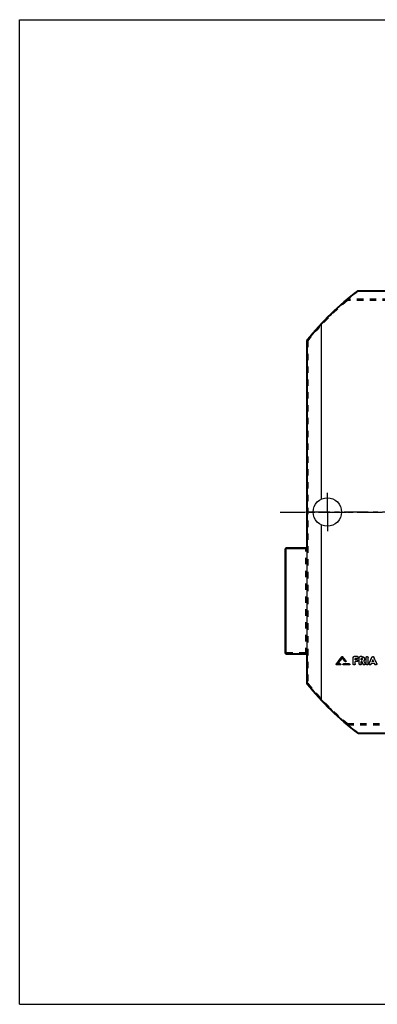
# Model space of a CAD drawing. Header units: millimetres. Extents: x 0 to 1000, y 0 to 1000.
# Tile 1 of 2: x 0 to 364, y 0 to 1000. Entities that reach past the tile are written whole.
import ezdxf

# ---------------------------------------------------------------- set-up
doc = ezdxf.new("R2010")
doc.units = ezdxf.units.MM
doc.header["$LTSCALE"] = 65.185185
doc.linetypes.add('CENTER', pattern=[0.6, 0.375, -0.075, 0.075, -0.075])
doc.linetypes.add('HIDDEN', pattern=[0.2, 0.1, -0.1])
doc.layers.get('0').update_dxf_attribs({"linetype": 'CONTINUOUS'})
for name, color, linetype in [('ACHSEN_S', 7, 'CONTINUOUS'), ('KOERPER', 7, 'CONTINUOUS'), ('KONST.EL_MIT_GEO', 7, 'CONTINUOUS'), ('RUNDUNG', 7, 'CONTINUOUS'), ('SCHNITT', 7, 'CONTINUOUS')]:
    doc.layers.add(name, color=color, linetype=linetype)

msp = doc.modelspace()

# ---------------------------------------------------------------- linework, layer by layer
at = {"color": 7, "linetype": 'Continuous'}
for p, q in [((0, 0), (0, 1000)), ((0, 1000), (1000, 1000)), ((0, 0), (1000, 0))]:
    msp.add_line(p, q, dxfattribs=at)
at = {"layer": 'ACHSEN_S', "color": 40, "linetype": 'CENTER'}
msp.add_line((265, 500), (735, 500), dxfattribs=at)
at = {"layer": 'KOERPER', "color": 40, "linetype": 'CENTER'}
msp.add_line((266, 500), (735, 500), dxfattribs=at)
at = {"layer": 'KONST.EL_MIT_GEO', "color": 40, "linetype": 'CENTER'}
msp.add_line((511, 500), (287, 500), dxfattribs=at)
at = {"layer": 'KONST.EL_MIT_GEO', "color": 7, "linetype": 'Continuous'}
for p, q in [((327.8, 353), (327.8, 352.9)), ((328.7, 353), (328.7, 352.9)), ((339.2, 345.6), (339.2, 352.2)), ((340.2, 353.2), (340.2, 353.1)), ((343.5, 353.2), (340.2, 353.2)), ((343.5, 353.1), (340.2, 353.1)), ((341.2, 349.9), (341.2, 351.2)), ((343.5, 351.2), (341.2, 351.2)), ((343.5, 353.2), (343.5, 353.1)), ((345.5, 345.6), (345.5, 352.2)), ((346.5, 353.2), (346.5, 353.1)), ((348, 353.2), (346.5, 353.2)), ((348, 353.1), (346.5, 353.1)), ((347.5, 349.9), (347.5, 351.2)), ((348, 351.2), (347.5, 351.2)), ((348, 353.2), (348, 353.1)), ((352.4, 345.6), (352.4, 352.2)), ((354.4, 345.6), (354.4, 352.2)), ((358.4, 352.6), (358.4, 352.5)), ((360.3, 352.6), (360.3, 352.5)), ((322.1, 345.7), (322.1, 345.6)), ((326, 344.7), (322.6, 344.7)), ((326, 345.8), (323.7, 345.8)), ((326, 345.9), (323.8, 345.9)), ((326, 345.9), (326, 345.8)), ((329.5, 345.9), (329.5, 345.8)), ((335.3, 345.9), (329.5, 345.9)), ((335.3, 345.8), (329.5, 345.8)), ((335.3, 344.7), (329.5, 344.7)), ((331.9, 348.9), (331.9, 348.8)), ((335.3, 345.9), (335.3, 345.8)), ((343.2, 349.9), (341.2, 349.9)), ((343.2, 349.9), (341.2, 349.9)), ((341.2, 345.6), (341.2, 348)), ((343.2, 348), (341.2, 348)), ((343.2, 349.9), (343.2, 349.9)), ((348, 349.9), (347.5, 349.9)), ((348, 349.9), (347.5, 349.9)), ((347.5, 345.6), (347.5, 348)), ((348.2, 348), (347.5, 348)), ((348, 349.9), (348, 349.9)), ((351.3, 346.1), (351.3, 346)), ((355.4, 346.1), (355.4, 346)), ((361.1, 346.1), (357.6, 346.1)), ((360.2, 348), (358.5, 348)), ((360.2, 348.1), (358.6, 348.1)), ((363.3, 346.1), (363.3, 346))]:
    msp.add_line(p, q, dxfattribs=at)
at = {"layer": 'KONST.EL_MIT_GEO', "color": 8, "linetype": 'HIDDEN'}
for p, q in [((328.3, 351.7), (328.3, 351.6)), ((339.2, 352.2), (339.2, 352.2)), ((341.2, 351.3), (341.2, 351.2)), ((343.5, 351.3), (341.2, 351.3)), ((343.5, 351.3), (343.5, 351.2)), ((344.5, 352.2), (344.5, 352.2)), ((345.5, 352.2), (345.5, 352.2)), ((347.5, 351.3), (347.5, 351.2)), ((348, 351.3), (347.5, 351.3)), ((348, 351.3), (348, 351.2)), ((348.7, 350.5), (348.7, 350.6)), ((350.7, 350.5), (350.7, 350.6)), ((352.4, 352.2), (352.4, 352.2)), ((354.4, 352.2), (354.4, 352.2)), ((322, 345.3), (322, 345.2)), ((322.6, 344.8), (322.6, 344.7)), ((326, 344.8), (322.6, 344.8)), ((323.7, 345.9), (323.7, 345.8)), ((323.8, 345.9), (323.7, 345.9)), ((326, 344.8), (326, 344.7)), ((326.6, 345.2), (326.6, 345.3)), ((328.9, 345.3), (328.9, 345.2)), ((329.5, 344.8), (329.5, 344.7)), ((335.3, 344.8), (329.5, 344.8)), ((331, 348.2), (331, 348.1)), ((332, 348.5), (332, 348.6)), ((335.3, 344.8), (335.3, 344.7)), ((335.9, 345.2), (335.9, 345.3)), ((341.2, 348.1), (341.2, 348)), ((343.2, 348.1), (341.2, 348.1)), ((343.2, 348.1), (343.2, 348)), ((344.2, 348.9), (344.2, 349)), ((347.5, 348.1), (347.5, 348)), ((348.2, 348.1), (347.5, 348.1)), ((348.2, 348.1), (348.2, 348)), ((349.5, 345.3), (349.5, 345.2)), ((350, 348.8), (350, 348.8)), ((350, 348.8), (350, 348.8)), ((351.4, 345.6), (351.4, 345.7)), ((355.4, 345.7), (355.4, 345.6)), ((357.3, 345.3), (357.3, 345.2)), ((361.1, 346.2), (357.6, 346.2)), ((357.6, 346.2), (357.6, 346.1)), ((358.6, 348.1), (358.5, 348.1)), ((358.5, 348.1), (358.5, 348)), ((359.4, 349.9), (359.4, 349.8)), ((360.2, 348.1), (360.2, 348.1)), ((360.2, 348.1), (360.2, 348)), ((361.1, 346.2), (361.1, 346.1)), ((361.4, 345.3), (361.4, 345.2)), ((363.3, 345.6), (363.3, 345.7))]:
    msp.add_line(p, q, dxfattribs=at)
at = {"layer": 'KONST.EL_MIT_GEO', "color": 7, "linetype": 'Continuous'}
for centre, radius, start, end in [((-2997.1, 2920), 4200.5, 322.2037, 322.3297), ((-2999.5, 2920.2), 4202.6, 322.2196, 322.3456)]:
    msp.add_arc(centre, radius, start, end, dxfattribs=at)
at = {"layer": 'KONST.EL_MIT_GEO', "color": 8, "linetype": 'HIDDEN'}
for centre, radius, start, end in [((348.1, 350.6), 0.651, 357.5745, 0.0017), ((348.1, 350.6), 0.646, 356.1782, 357.573), ((348.3, 350.6), 2.45, 359.9998, 0.6928), ((329.4, 345.3), 0.515, 177.4137, 179.9992)]:
    msp.add_arc(centre, radius, start, end, dxfattribs=at)
for centre, major_axis, start_param, end_param in [((357.3, 500), (222.3, 521.4), -1.8245, -1.82285), ((361.4, 500), (-222.3, 521.4), -4.46034, -4.45869)]:
    msp.add_ellipse(centre, major_axis=major_axis, ratio=0.11056, start_param=start_param, end_param=end_param, dxfattribs=at)
at = {"layer": 'KONST.EL_MIT_GEO', "color": 7, "linetype": 'Continuous'}
for centre, major_axis, start_param, end_param in [((357.3, 500), (222.5, 521.7), -1.8245, -1.82285), ((361.4, 500), (-222.5, 521.7), -4.46034, -4.45868)]:
    msp.add_ellipse(centre, major_axis=major_axis, ratio=0.11056, start_param=start_param, end_param=end_param, dxfattribs=at)
at = {"layer": 'KONST.EL_MIT_GEO', "color": 8, "linetype": 'HIDDEN'}
for points, knots in [([(323.7, 345.9), (324.1, 346.4), (325.6, 348.3), (327.1, 350.3), (328.3, 351.7)], [0, 0, 0, 0, 0.2498, 1, 1, 1, 1]), ([(344.5, 352.2), (344.5, 352.1), (344.5, 351.9), (344.3, 351.6), (343.9, 351.3), (343.7, 351.3), (343.5, 351.3)], [0, 0, 0, 0, 0.24481, 0.49347, 0.74264, 1, 1, 1, 1]), ([(348.7, 350.6), (348.7, 350.7), (348.7, 350.9), (348.6, 351.1), (348.3, 351.3), (348.1, 351.3), (348, 351.3)], [0, 0, 0, 0, 0.24289, 0.49406, 0.74249, 1, 1, 1, 1]), ([(350.7, 350.6), (350.7, 350.3), (350.6, 349.6), (350.2, 349.1), (350, 348.8)], [0, 0, 0, 0, 0.49542, 1, 1, 1, 1]), ([(322.6, 344.8), (322.5, 344.8), (322.4, 344.8), (322.2, 344.9), (322, 345.1), (322, 345.3), (322, 345.3)], [0, 0, 0, 0, 0.25748, 0.5058, 0.75806, 1, 1, 1, 1]), ([(326.6, 345.3), (326.6, 345.2), (326.5, 344.9), (326.2, 344.8), (326, 344.8)], [0, 0, 0, 0, 0.49309, 1, 1, 1, 1]), ([(329.5, 344.8), (329.4, 344.8), (329.1, 344.9), (328.9, 345.2), (328.9, 345.3)], [0, 0, 0, 0, 0.50677, 1, 1, 1, 1]), ([(332, 348.6), (332, 348.4), (331.9, 348.2), (331.6, 348), (331.2, 348), (331, 348.1), (331, 348.2)], [0, 0, 0, 0, 0.24599, 0.49376, 0.7482, 1, 1, 1, 1]), ([(335.9, 345.3), (335.9, 345.2), (335.7, 344.9), (335.4, 344.8), (335.3, 344.8)], [0, 0, 0, 0, 0.49309, 1, 1, 1, 1]), ([(341.2, 345.7), (341.2, 345.6), (341.2, 345.3), (340.9, 344.9), (340.2, 344.7), (339.6, 344.9), (339.3, 345.3), (339.2, 345.6), (339.2, 345.7)], [0, 0, 0, 0, 0.12494, 0.24823, 0.4998, 0.75151, 0.87522, 1, 1, 1, 1]), ([(344.2, 349), (344.2, 348.9), (344.1, 348.6), (343.9, 348.3), (343.6, 348.1), (343.3, 348.1), (343.2, 348.1)], [0, 0, 0, 0, 0.24458, 0.49314, 0.7424, 1, 1, 1, 1]), ([(347.5, 345.7), (347.5, 345.6), (347.4, 345.3), (347.2, 344.9), (346.5, 344.7), (345.9, 344.9), (345.6, 345.3), (345.5, 345.6), (345.5, 345.7)], [0, 0, 0, 0, 0.12494, 0.24823, 0.4998, 0.75151, 0.87522, 1, 1, 1, 1]), ([(351.4, 345.7), (351.4, 345.6), (351.4, 345.4), (351.1, 345), (350.6, 344.7), (349.9, 344.8), (349.6, 345.1), (349.5, 345.3)], [0, 0, 0, 0, 0.12138, 0.24669, 0.49623, 0.75075, 1, 1, 1, 1]), ([(354.4, 345.7), (354.4, 345.6), (354.3, 345.3), (354, 344.9), (353.4, 344.7), (352.7, 344.9), (352.4, 345.3), (352.4, 345.6), (352.4, 345.7)], [0, 0, 0, 0, 0.12494, 0.24823, 0.4998, 0.75151, 0.87522, 1, 1, 1, 1]), ([(357.3, 345.3), (357.2, 345.1), (356.8, 344.8), (356.1, 344.7), (355.6, 345), (355.4, 345.4), (355.4, 345.6), (355.4, 345.7)], [0, 0, 0, 0, 0.24855, 0.50345, 0.75367, 0.87799, 1, 1, 1, 1]), ([(363.3, 345.7), (363.3, 345.6), (363.3, 345.4), (363.1, 345), (362.6, 344.7), (361.9, 344.8), (361.5, 345.1), (361.4, 345.3)], [0, 0, 0, 0, 0.12154, 0.2467, 0.49646, 0.75099, 1, 1, 1, 1])]:
    msp.add_open_spline(points, degree=3, knots=knots, dxfattribs=at)
at = {"layer": 'KONST.EL_MIT_GEO', "color": 7, "linetype": 'Continuous'}
for points, knots in [([(323.7, 345.8), (324.1, 346.3), (325.6, 348.2), (327.1, 350.2), (328.3, 351.6)], [0, 0, 0, 0, 0.24979, 1, 1, 1, 1]), ([(327.8, 353), (327.8, 353), (328, 353.2), (328.3, 353.2), (328.5, 353.2), (328.7, 353), (328.7, 353)], [0, 0, 0, 0, 0.24724, 0.50006, 0.74994, 1, 1, 1, 1]), ([(327.8, 352.9), (327.8, 352.9), (328, 353.1), (328.3, 353.1), (328.5, 353.1), (328.7, 352.9), (328.7, 352.9)], [0, 0, 0, 0, 0.2482, 0.50001, 0.75183, 1, 1, 1, 1]), ([(339.2, 352.2), (339.2, 352.4), (339.3, 352.6), (339.5, 352.9), (339.8, 353.1), (340.1, 353.2), (340.2, 353.2)], [0, 0, 0, 0, 0.2456, 0.49372, 0.74468, 1, 1, 1, 1]), ([(339.2, 352.2), (339.2, 352.3), (339.3, 352.5), (339.5, 352.9), (339.8, 353.1), (340.1, 353.1), (340.2, 353.1)], [0, 0, 0, 0, 0.24517, 0.49321, 0.74522, 1, 1, 1, 1]), ([(343.5, 353.2), (343.7, 353.2), (343.9, 353.1), (344.3, 352.9), (344.5, 352.6), (344.5, 352.4), (344.5, 352.2)], [0, 0, 0, 0, 0.25784, 0.50637, 0.75654, 1, 1, 1, 1]), ([(343.5, 353.1), (343.7, 353.1), (343.9, 353.1), (344.3, 352.9), (344.5, 352.5), (344.5, 352.3), (344.5, 352.2)], [0, 0, 0, 0, 0.25477, 0.50679, 0.75483, 1, 1, 1, 1]), ([(344.5, 352.2), (344.5, 352), (344.5, 351.8), (344.3, 351.5), (343.9, 351.3), (343.7, 351.2), (343.5, 351.2)], [0, 0, 0, 0, 0.24518, 0.49318, 0.74518, 1, 1, 1, 1]), ([(345.5, 352.2), (345.5, 352.4), (345.6, 352.6), (345.8, 352.9), (346.1, 353.1), (346.4, 353.2), (346.5, 353.2)], [0, 0, 0, 0, 0.2456, 0.49372, 0.74468, 1, 1, 1, 1]), ([(345.5, 352.2), (345.5, 352.3), (345.6, 352.5), (345.8, 352.9), (346.1, 353.1), (346.4, 353.1), (346.5, 353.1)], [0, 0, 0, 0, 0.24517, 0.49321, 0.74522, 1, 1, 1, 1]), ([(348, 353.2), (348.4, 353.2), (349.1, 353.1), (350, 352.5), (350.6, 351.7), (350.7, 351), (350.7, 350.7)], [0, 0, 0, 0, 0.25545, 0.5064, 0.75455, 1, 1, 1, 1]), ([(348, 353.1), (348.4, 353.1), (349.1, 353), (350, 352.4), (350.6, 351.6), (350.7, 350.9), (350.7, 350.5)], [0, 0, 0, 0, 0.25484, 0.50691, 0.75495, 1, 1, 1, 1]), ([(348.7, 350.5), (348.7, 350.6), (348.7, 350.8), (348.6, 351), (348.3, 351.2), (348.1, 351.2), (348, 351.2)], [0, 0, 0, 0, 0.24506, 0.49306, 0.74509, 1, 1, 1, 1]), ([(348, 349.9), (348.2, 349.9), (348.6, 350.1), (348.7, 350.4), (348.7, 350.6)], [0, 0, 0, 0, 0.50677, 1, 1, 1, 1]), ([(348, 349.9), (348.1, 349.9), (348.3, 349.9), (348.6, 350), (348.7, 350.3), (348.7, 350.4), (348.7, 350.5)], [0, 0, 0, 0, 0.25494, 0.50697, 0.75493, 1, 1, 1, 1]), ([(350.7, 350.5), (350.7, 350.2), (350.6, 349.5), (350.2, 349), (350, 348.8)], [0, 0, 0, 0, 0.49723, 1, 1, 1, 1]), ([(352.4, 352.2), (352.4, 352.4), (352.4, 352.6), (352.7, 352.9), (353, 353.1), (353.4, 353.2), (353.8, 353.1), (354.1, 352.9), (354.3, 352.6), (354.4, 352.4), (354.4, 352.2)], [0, 0, 0, 0, 0.12403, 0.24631, 0.37335, 0.4998, 0.62704, 0.75344, 0.87613, 1, 1, 1, 1]), ([(352.4, 352.2), (352.4, 352.3), (352.4, 352.5), (352.7, 353), (353.4, 353.2), (354, 353), (354.3, 352.5), (354.4, 352.3), (354.4, 352.2)], [0, 0, 0, 0, 0.12372, 0.24888, 0.5, 0.75112, 0.87629, 1, 1, 1, 1]), ([(355.4, 346.1), (355.7, 346.6), (356.7, 348.8), (357.7, 351), (358.4, 352.6)], [0, 0, 0, 0, 0.2497, 1, 1, 1, 1]), ([(355.4, 346), (355.7, 346.6), (356.7, 348.7), (357.7, 350.9), (358.4, 352.5)], [0, 0, 0, 0, 0.24969, 1, 1, 1, 1]), ([(358.4, 352.6), (358.5, 352.8), (358.8, 353.1), (359.4, 353.2), (359.9, 353.1), (360.2, 352.8), (360.3, 352.6)], [0, 0, 0, 0, 0.24716, 0.49982, 0.7526, 1, 1, 1, 1]), ([(358.4, 352.5), (358.5, 352.7), (358.8, 353), (359.4, 353.2), (359.9, 353), (360.2, 352.7), (360.3, 352.5)], [0, 0, 0, 0, 0.24745, 0.50001, 0.75256, 1, 1, 1, 1]), ([(363.3, 346.1), (363, 346.6), (362, 348.8), (361, 351), (360.3, 352.6)], [0, 0, 0, 0, 0.2497, 1, 1, 1, 1]), ([(363.3, 346), (363, 346.6), (362, 348.7), (361, 350.9), (360.3, 352.5)], [0, 0, 0, 0, 0.24969, 1, 1, 1, 1]), ([(322, 345.3), (322, 345.4), (322, 345.5), (322.1, 345.6), (322.1, 345.7)], [0, 0, 0, 0, 0.24484, 1, 1, 1, 1]), ([(322.6, 344.7), (322.4, 344.7), (322.1, 344.8), (322, 345.1), (322, 345.2)], [0, 0, 0, 0, 0.50813, 1, 1, 1, 1]), ([(326, 345.9), (326.2, 345.9), (326.5, 345.8), (326.6, 345.5), (326.6, 345.3)], [0, 0, 0, 0, 0.50674, 1, 1, 1, 1]), ([(326, 345.8), (326.2, 345.8), (326.5, 345.7), (326.6, 345.4), (326.6, 345.2)], [0, 0, 0, 0, 0.50811, 1, 1, 1, 1]), ([(326.6, 345.2), (326.6, 345.2), (326.6, 345), (326.4, 344.8), (326.2, 344.7), (326, 344.7)], [0, 0, 0, 0, 0.24694, 0.49705, 1, 1, 1, 1]), ([(328.9, 345.3), (328.9, 345.5), (329.1, 345.8), (329.4, 345.9), (329.5, 345.9)], [0, 0, 0, 0, 0.49348, 1, 1, 1, 1]), ([(328.9, 345.2), (328.9, 345.3), (329, 345.5), (329.1, 345.7), (329.4, 345.8), (329.5, 345.8)], [0, 0, 0, 0, 0.24694, 0.49708, 1, 1, 1, 1]), ([(329.5, 344.7), (329.4, 344.7), (329.1, 344.8), (328.9, 345.1), (328.9, 345.2)], [0, 0, 0, 0, 0.50814, 1, 1, 1, 1]), ([(332, 348.5), (332, 348.4), (331.9, 348.1), (331.6, 347.9), (331.2, 347.9), (331, 348.1), (331, 348.1)], [0, 0, 0, 0, 0.24445, 0.495, 0.74934, 1, 1, 1, 1]), ([(331.9, 348.9), (331.9, 348.9), (332, 348.8), (332, 348.6), (332, 348.6)], [0, 0, 0, 0, 0.26071, 1, 1, 1, 1]), ([(335.3, 345.9), (335.4, 345.9), (335.7, 345.8), (335.9, 345.5), (335.9, 345.3)], [0, 0, 0, 0, 0.50674, 1, 1, 1, 1]), ([(335.3, 345.8), (335.4, 345.8), (335.7, 345.7), (335.9, 345.4), (335.9, 345.2)], [0, 0, 0, 0, 0.50811, 1, 1, 1, 1]), ([(335.9, 345.2), (335.9, 345.2), (335.8, 345), (335.7, 344.8), (335.4, 344.7), (335.3, 344.7)], [0, 0, 0, 0, 0.24694, 0.49705, 1, 1, 1, 1]), ([(341.2, 345.6), (341.2, 345.5), (341.2, 345.3), (340.9, 344.8), (340.2, 344.6), (339.6, 344.8), (339.3, 345.3), (339.2, 345.5), (339.2, 345.6)], [0, 0, 0, 0, 0.12348, 0.24852, 0.5, 0.75148, 0.87652, 1, 1, 1, 1]), ([(343.2, 349.9), (343.3, 349.9), (343.6, 349.8), (343.9, 349.6), (344.1, 349.3), (344.2, 349), (344.2, 348.9)], [0, 0, 0, 0, 0.25499, 0.5071, 0.75506, 1, 1, 1, 1]), ([(343.2, 349.9), (343.3, 349.9), (343.6, 349.9), (343.9, 349.7), (344.1, 349.4), (344.2, 349.1), (344.2, 349)], [0, 0, 0, 0, 0.25807, 0.5067, 0.75677, 1, 1, 1, 1]), ([(344.2, 348.9), (344.2, 348.8), (344.1, 348.5), (343.9, 348.2), (343.6, 348), (343.3, 348), (343.2, 348)], [0, 0, 0, 0, 0.24495, 0.49286, 0.74496, 1, 1, 1, 1]), ([(347.5, 345.6), (347.5, 345.5), (347.4, 345.3), (347.2, 344.8), (346.5, 344.6), (345.9, 344.8), (345.6, 345.3), (345.5, 345.5), (345.5, 345.6)], [0, 0, 0, 0, 0.12348, 0.24852, 0.5, 0.75148, 0.87652, 1, 1, 1, 1]), ([(351.4, 345.6), (351.4, 345.5), (351.4, 345.3), (351.2, 345), (350.9, 344.8), (350.5, 344.6), (349.9, 344.7), (349.6, 345), (349.5, 345.2)], [0, 0, 0, 0, 0.12274, 0.24667, 0.37248, 0.49998, 0.75279, 1, 1, 1, 1]), ([(351.3, 346.1), (351.3, 346.1), (351.4, 346), (351.4, 345.8), (351.4, 345.7)], [0, 0, 0, 0, 0.254, 1, 1, 1, 1]), ([(354.4, 345.6), (354.4, 345.5), (354.3, 345.3), (354, 344.8), (353.4, 344.6), (352.7, 344.8), (352.4, 345.3), (352.4, 345.5), (352.4, 345.6)], [0, 0, 0, 0, 0.12348, 0.24852, 0.5, 0.75148, 0.87652, 1, 1, 1, 1]), ([(357.3, 345.2), (357.2, 345), (356.8, 344.7), (356.2, 344.6), (355.8, 344.8), (355.6, 345), (355.4, 345.3), (355.4, 345.5), (355.4, 345.6)], [0, 0, 0, 0, 0.24703, 0.49981, 0.62738, 0.75325, 0.87723, 1, 1, 1, 1]), ([(363.3, 345.6), (363.3, 345.5), (363.3, 345.3), (363.1, 345), (362.9, 344.8), (362.5, 344.6), (361.9, 344.7), (361.5, 345), (361.4, 345.2)], [0, 0, 0, 0, 0.12277, 0.24675, 0.37262, 0.50019, 0.75298, 1, 1, 1, 1]), ([(363.3, 346.1), (363.3, 346.1), (363.3, 345.9), (363.3, 345.8), (363.3, 345.7)], [0, 0, 0, 0, 0.25383, 1, 1, 1, 1])]:
    msp.add_open_spline(points, degree=3, knots=knots, dxfattribs=at)
at = {"layer": 'KONST.EL_MIT_GEO', "color": 8, "linetype": 'HIDDEN'}
for points in [[(331, 348.2), (330.1, 349.4), (329.2, 350.6), (328.3, 351.7)], [(349.5, 345.3), (349.1, 346.2), (348.6, 347.1), (348.2, 348.1)], [(358.5, 348.1), (358.8, 348.7), (359.1, 349.3), (359.4, 349.9)], [(360.2, 348.1), (359.9, 348.7), (359.6, 349.3), (359.4, 349.9)]]:
    msp.add_open_spline(points, degree=3, dxfattribs=at)
at = {"layer": 'KONST.EL_MIT_GEO', "color": 7, "linetype": 'Continuous'}
for points in [[(331, 348.1), (330.1, 349.3), (329.2, 350.5), (328.3, 351.6)], [(331.9, 348.9), (330.8, 350.2), (329.8, 351.6), (328.7, 353)], [(331.9, 348.8), (330.8, 350.2), (329.8, 351.5), (328.7, 352.9)], [(322, 345.2), (322, 345.3), (322, 345.5), (322.1, 345.6)], [(331.9, 348.8), (332, 348.7), (332, 348.6), (332, 348.5)], [(349.5, 345.2), (349.1, 346.1), (348.6, 347.1), (348.2, 348)], [(351.3, 346.1), (350.9, 347), (350.4, 347.9), (350, 348.8)], [(351.3, 346), (350.9, 346.9), (350.4, 347.8), (350, 348.8)], [(351.3, 346), (351.4, 345.9), (351.4, 345.8), (351.4, 345.6)], [(355.4, 345.7), (355.4, 345.8), (355.4, 346), (355.4, 346.1)], [(355.4, 345.6), (355.4, 345.8), (355.4, 345.9), (355.4, 346)], [(358.5, 348), (358.8, 348.6), (359.1, 349.2), (359.4, 349.8)], [(360.2, 348), (359.9, 348.6), (359.6, 349.2), (359.4, 349.8)], [(363.3, 346), (363.3, 345.9), (363.3, 345.8), (363.3, 345.6)]]:
    msp.add_open_spline(points, degree=3, dxfattribs=at)
at = {"layer": 'RUNDUNG', "color": 7, "linetype": 'Continuous'}
for p, q in [((344.5, 724.3), (344.5, 724.8)), ((344.5, 724.8), (677.5, 724.8)), ((344.5, 724.3), (677.5, 724.3)), ((292, 464.7), (292, 674.1)), ((292.9, 464.6), (292.9, 674.5)), ((270, 356.6), (270, 462.7)), ((271, 355.6), (271, 463.7)), ((291.1, 463.7), (271, 463.7)), ((292, 462.6), (271, 462.6)), ((292, 462.6), (292, 356.3)), ((271, 356.3), (292, 356.3)), ((271, 355.6), (291.1, 355.6)), ((292, 325.9), (292, 354.6)), ((292.9, 325.5), (292.9, 354.3)), ((344.5, 275.7), (677.5, 275.7)), ((344.5, 275.7), (344.5, 275.2)), ((344.5, 275.2), (677.5, 275.2))]:
    msp.add_line(p, q, dxfattribs=at)
at = {"layer": 'RUNDUNG', "color": 8, "linetype": 'HIDDEN'}
for p, q in [((344.5, 724.7), (677.5, 724.7)), ((333.4, 716.1), (333.4, 714.8)), ((688.6, 716.1), (333.4, 716.1)), ((688.6, 714.8), (333.4, 714.8)), ((293, 673.8), (293, 326.2)), ((271, 462.8), (291, 462.8)), ((291, 355.6), (291, 463.7)), ((292, 462.6), (292, 464.7)), ((291, 356.8), (271, 356.8)), ((292, 356.3), (292, 354.6)), ((333.4, 285.2), (688.6, 285.2)), ((333.4, 285.2), (333.4, 283.9)), ((333.4, 283.9), (688.6, 283.9)), ((344.5, 275.3), (677.5, 275.3))]:
    msp.add_line(p, q, dxfattribs=at)
at = {"layer": 'RUNDUNG', "color": 7, "linetype": 'Continuous'}
for centre, radius, start, end in [((511, 500), 280, 126.6516, 141.3854), ((511.3, 500.4), 279.2, 126.7051, 137.0413), ((344.5, 723.8), 1, 90, 126.6516), ((511.3, 500.3), 279.4, 137.02, 141.4378), ((293, 674.1), 1, 141.3854, 180), ((271, 462.7), 1, 90, 180), ((291, 464.7), 1, 270, 360), ((290.9, 464.6), 2.01, 295.7764, 0.0014), ((271, 356.6), 1, 180, 270), ((291, 354.6), 1, 0, 86.7209), ((290.9, 354.3), 2, 359.9756, 64.7653), ((293, 325.9), 1, 180, 218.6146), ((511, 500), 280, 218.6146, 233.3484), ((511.3, 499.7), 279.4, 218.5622, 222.98), ((511.3, 499.6), 279.2, 222.9587, 233.2949), ((344.5, 276.2), 1, 233.3484, 270)]:
    msp.add_arc(centre, radius, start, end, dxfattribs=at)
at = {"layer": 'RUNDUNG', "color": 8, "linetype": 'HIDDEN'}
for centre, radius, start, end in [((511.4, 500.4), 279.6, 126.6522, 129.5184), ((510.6, 499.6), 278.7, 129.4666, 141.3284), ((291, 354.6), 1, 86.7209, 90), ((510.6, 500.4), 278.7, 218.6716, 230.5332), ((511.4, 499.6), 279.6, 230.4814, 233.3479)]:
    msp.add_arc(centre, radius, start, end, dxfattribs=at)
for points, knots in [([(343.9, 724.6), (343.9, 724.7), (344.1, 724.8), (344.3, 724.8), (344.5, 724.7)], [0, 0, 0, 0, 0.48137, 1, 1, 1, 1]), ([(332.8, 716), (332.9, 716), (333.1, 716.1), (333.3, 716.1), (333.4, 716.1)], [0, 0, 0, 0, 0.48204, 1, 1, 1, 1]), ([(333.4, 714.8), (333.3, 714.9), (333.1, 715.1), (332.9, 715.4), (332.8, 715.7), (332.8, 715.8), (332.8, 715.9), (332.8, 716)], [0, 0, 0, 0, 0.3327, 0.64535, 0.77432, 0.8771, 1, 1, 1, 1]), ([(293, 673.8), (292.9, 673.8), (292.6, 673.8), (292.4, 673.8), (292.2, 673.9), (292.1, 674), (292, 674.1), (292, 674.1)], [0, 0, 0, 0, 0.344, 0.64267, 0.76378, 0.86262, 1, 1, 1, 1]), ([(292.2, 674.7), (292.2, 674.7), (292.2, 674.6), (292.3, 674.5), (292.4, 674.3), (292.5, 674.2), (292.7, 674), (292.8, 673.9), (292.9, 673.8), (293, 673.8)], [0, 0, 0, 0, 0.11991, 0.21995, 0.34617, 0.49404, 0.65728, 0.82855, 1, 1, 1, 1]), ([(271, 462.8), (270.9, 462.8), (270.7, 462.7), (270.5, 462.7), (270.3, 462.7), (270.2, 462.7), (270.1, 462.7), (270, 462.7), (270, 462.7), (270, 462.7)], [0, 0, 0, 0, 0.37975, 0.55143, 0.70205, 0.82591, 0.91842, 0.97644, 1, 1, 1, 1]), ([(291, 462.8), (291.1, 462.8), (291.3, 462.8), (291.5, 462.8), (291.7, 462.8), (291.8, 462.8), (291.9, 462.8), (292, 462.8), (292, 462.8), (292, 462.8)], [0, 0, 0, 0, 0.37975, 0.55143, 0.70205, 0.82591, 0.91842, 0.97644, 1, 1, 1, 1]), ([(271, 356.8), (270.9, 356.8), (270.6, 356.8), (270.4, 356.8), (270.2, 356.7), (270.1, 356.7), (270, 356.6), (270, 356.6)], [0, 0, 0, 0, 0.35552, 0.66149, 0.78315, 0.87955, 1, 1, 1, 1]), ([(291, 356.8), (291.1, 356.8), (291.4, 356.9), (291.6, 356.9), (291.8, 357), (291.9, 357), (292, 357.1), (292, 357.1)], [0, 0, 0, 0, 0.35551, 0.66148, 0.78314, 0.87954, 1, 1, 1, 1]), ([(292, 325.9), (292, 325.9), (292.1, 326), (292.2, 326.1), (292.4, 326.2), (292.6, 326.2), (292.9, 326.2), (293, 326.2)], [0, 0, 0, 0, 0.13739, 0.23622, 0.35734, 0.65602, 1, 1, 1, 1]), ([(293, 326.2), (292.9, 326.1), (292.7, 326), (292.4, 325.7), (292.3, 325.5), (292.2, 325.4), (292.2, 325.3), (292.2, 325.3)], [0, 0, 0, 0, 0.34269, 0.6537, 0.77997, 0.88005, 1, 1, 1, 1]), ([(332.8, 284), (332.8, 284.1), (332.8, 284.2), (332.8, 284.3), (332.9, 284.6), (333.1, 284.8), (333.3, 285.1), (333.4, 285.2), (333.4, 285.2)], [0, 0, 0, 0, 0.1229, 0.22564, 0.35458, 0.66716, 0.83537, 1, 1, 1, 1]), ([(333.4, 283.9), (333.3, 283.9), (333.1, 283.9), (332.9, 284), (332.8, 284)], [0, 0, 0, 0, 0.51796, 1, 1, 1, 1]), ([(344.5, 275.3), (344.3, 275.2), (344.1, 275.2), (343.9, 275.3), (343.9, 275.4)], [0, 0, 0, 0, 0.51863, 1, 1, 1, 1])]:
    msp.add_open_spline(points, degree=3, knots=knots, dxfattribs=at)
at = {"layer": 'RUNDUNG', "color": 7, "linetype": 'Continuous'}
for points, knots in [([(344.5, 724.3), (344.4, 724.3), (344.3, 724.4), (344.1, 724.6), (344, 724.6), (343.9, 724.7), (343.9, 724.7), (343.9, 724.6)], [0, 0, 0, 0, 0.36592, 0.66264, 0.77872, 0.87198, 1, 1, 1, 1]), ([(307, 690.8), (306.9, 690.8), (306.8, 690.9), (306.6, 691), (306.5, 691.1), (306.4, 691.1), (306.3, 691.1), (306.3, 691.1)], [0, 0, 0, 0, 0.37091, 0.67153, 0.78811, 0.88031, 1, 1, 1, 1]), ([(292.9, 674.5), (292.8, 674.4), (292.6, 674.4), (292.3, 674.4), (292.2, 674.3), (292.1, 674.2), (292, 674.2), (292, 674.1)], [0, 0, 0, 0, 0.349, 0.64661, 0.76632, 0.86384, 1, 1, 1, 1]), ([(292.9, 674.5), (292.8, 674.5), (292.7, 674.6), (292.5, 674.7), (292.4, 674.7), (292.3, 674.8), (292.2, 674.8), (292.2, 674.7)], [0, 0, 0, 0, 0.3762, 0.68134, 0.79868, 0.88992, 1, 1, 1, 1]), ([(270, 462.7), (270, 462.7), (270, 462.7), (270.1, 462.6), (270.2, 462.6), (270.3, 462.6), (270.5, 462.6), (270.7, 462.6), (270.9, 462.6), (271, 462.6)], [0, 0, 0, 0, 0.02359, 0.08162, 0.17413, 0.29799, 0.4486, 0.62027, 1, 1, 1, 1]), ([(291.1, 463.7), (291.1, 463.7), (291.1, 463.7), (291.2, 463.6), (291.2, 463.6), (291.2, 463.6)], [0, 0, 0, 0, 0.29199, 0.50487, 1, 1, 1, 1]), ([(291.2, 463.6), (291.3, 463.5), (291.3, 463.4), (291.4, 463.2), (291.5, 463), (291.7, 462.8), (291.8, 462.8)], [0, 0, 0, 0, 0.18233, 0.42305, 0.70343, 1, 1, 1, 1]), ([(291.8, 462.8), (291.8, 462.8), (291.9, 462.7), (292, 462.7), (292, 462.6)], [0, 0, 0, 0, 0.50811, 1, 1, 1, 1]), ([(292, 464.7), (292, 464.7), (292, 464.7), (292.1, 464.7), (292.2, 464.6), (292.3, 464.6), (292.4, 464.6), (292.6, 464.6), (292.8, 464.6), (292.9, 464.6)], [0, 0, 0, 0, 0.02308, 0.07989, 0.17073, 0.29287, 0.44229, 0.61392, 1, 1, 1, 1]), ([(271, 356.3), (270.9, 356.3), (270.6, 356.3), (270.4, 356.4), (270.2, 356.4), (270.1, 356.5), (270, 356.5), (270, 356.6)], [0, 0, 0, 0, 0.35534, 0.66121, 0.78286, 0.87929, 1, 1, 1, 1]), ([(291.2, 355.6), (291.2, 355.6), (291.2, 355.6), (291.1, 355.6), (291.1, 355.6)], [0, 0, 0, 0, 0.46549, 1, 1, 1, 1]), ([(291.8, 356.1), (291.6, 356.1), (291.5, 355.9), (291.3, 355.7), (291.3, 355.7), (291.2, 355.6)], [0, 0, 0, 0, 0.58849, 0.82113, 1, 1, 1, 1]), ([(292, 356.3), (292, 356.2), (291.9, 356.2), (291.8, 356.1), (291.8, 356.1)], [0, 0, 0, 0, 0.48703, 1, 1, 1, 1]), ([(292, 354.6), (292, 354.5), (292.1, 354.5), (292.2, 354.4), (292.3, 354.4), (292.6, 354.3), (292.8, 354.3), (292.9, 354.3)], [0, 0, 0, 0, 0.12284, 0.21832, 0.33834, 0.64159, 1, 1, 1, 1]), ([(292.9, 325.5), (292.8, 325.6), (292.6, 325.6), (292.3, 325.6), (292.2, 325.7), (292.1, 325.8), (292, 325.8), (292, 325.9)], [0, 0, 0, 0, 0.349, 0.64661, 0.76632, 0.86384, 1, 1, 1, 1]), ([(292.9, 325.5), (292.8, 325.5), (292.7, 325.4), (292.5, 325.3), (292.4, 325.3), (292.3, 325.2), (292.2, 325.2), (292.2, 325.3)], [0, 0, 0, 0, 0.3762, 0.68134, 0.79868, 0.88992, 1, 1, 1, 1]), ([(307, 309.2), (306.9, 309.2), (306.8, 309.1), (306.6, 309), (306.5, 308.9), (306.4, 308.9), (306.3, 308.9), (306.3, 308.9)], [0, 0, 0, 0, 0.3709, 0.67151, 0.78809, 0.8803, 1, 1, 1, 1]), ([(344.5, 275.7), (344.4, 275.7), (344.3, 275.6), (344.1, 275.4), (344, 275.4), (343.9, 275.3), (343.9, 275.3), (343.9, 275.4)], [0, 0, 0, 0, 0.36592, 0.66264, 0.77872, 0.87198, 1, 1, 1, 1])]:
    msp.add_open_spline(points, degree=3, knots=knots, dxfattribs=at)
for points in [[(307, 690.7), (307, 690.7), (307, 690.7), (307, 690.8)], [(307, 309.2), (307, 309.3), (307, 309.3), (307, 309.3)]]:
    msp.add_open_spline(points, degree=3, dxfattribs=at)
at = {"layer": 'SCHNITT', "color": 7, "linetype": 'Continuous'}
for p, q in [((307, 513.2), (307, 690.7)), ((307, 309.3), (307, 486.8))]:
    msp.add_line(p, q, dxfattribs=at)
at = {"layer": 'SCHNITT', "color": 40, "linetype": 'CENTER'}
for q in [(313, 519.5), (293.5, 500), (313, 480.5), (332.5, 500)]:
    msp.add_line((313, 500), q, dxfattribs=at)
at = {"layer": 'SCHNITT', "color": 7, "linetype": 'Continuous'}
msp.add_circle((313, 500), 14.5, dxfattribs=at)

doc.saveas('drawing.dxf')
